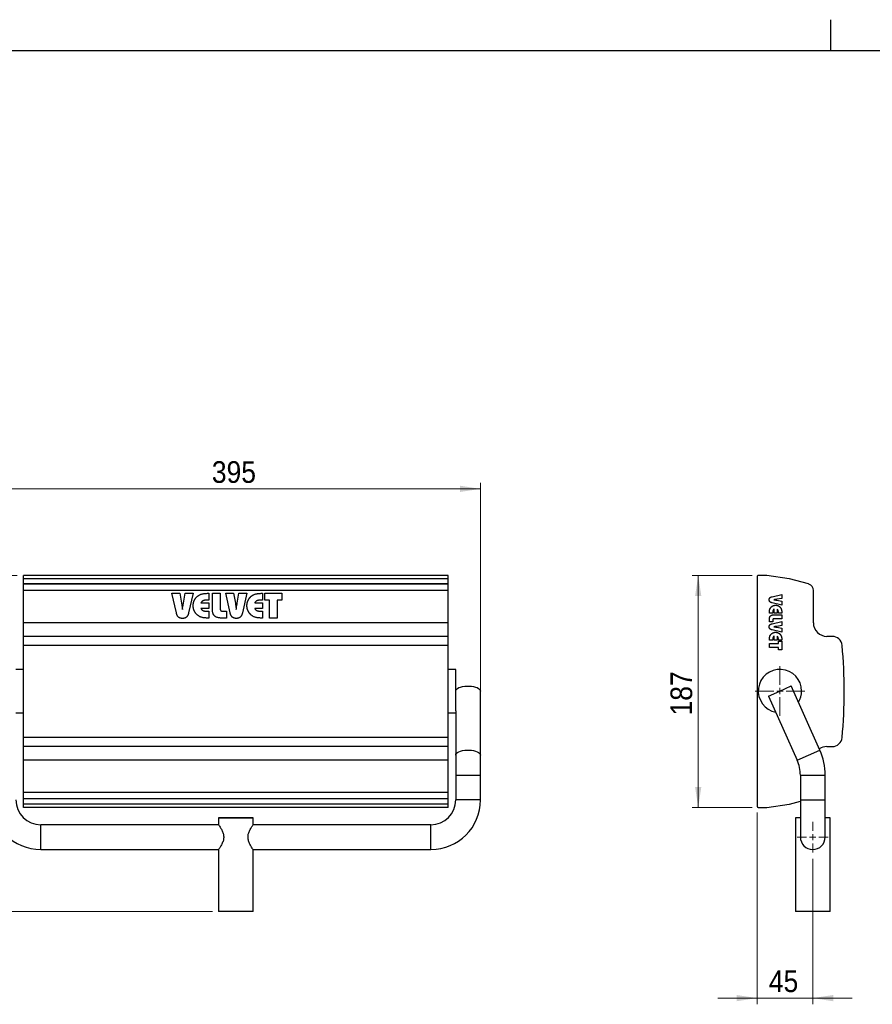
# Model space of a CAD drawing. Header units: millimetres. Extents: x 5 to 415, y 5 to 292.
# Tile 3 of 4: x 79 to 217, y 133 to 292. Entities that reach past the tile are written whole.
import ezdxf

# ---------------------------------------------------------------- set-up
doc = ezdxf.new("R2010")
doc.units = ezdxf.units.MM
doc.linetypes.add('SLD-Continua', pattern=[0])
doc.styles.add('SLDTEXTSTYLE0', font='GOTHIC.TTF', dxfattribs={"width": 0.913})
doc.dimstyles.new('SLDDIMSTYLE0', dxfattribs={"dimtxt": 3.5, "dimasz": 3.302, "dimexe": 0, "dimexo": 0.0625, "dimgap": 0.875, "dimtad": 1, "dimlfac": 5, "dimrnd": 1e-09, "dimzin": 12, "dimdsep": 46, "dimtxsty": 'SLDTEXTSTYLE0', "dimsah": 1, "dimcen": 0.09, "dimadec": 0, "dimazin": 3, "dimtfac": 1, "dimtmove": 0, "dimatfit": 0, "dimfxl": 1, "dimfrac": 2, "dimtolj": 1, "dimtzin": 12, "dimarcsym": 0})
doc.dimstyles.new('SLDDIMSTYLE1', dxfattribs={"dimtxt": 3.5, "dimasz": 3.302, "dimexe": 0, "dimexo": 0.0625, "dimgap": 0.875, "dimtad": 1, "dimdec": 0, "dimlfac": 5, "dimrnd": 1e-09, "dimzin": 12, "dimdsep": 46, "dimtxsty": 'SLDTEXTSTYLE0', "dimsah": 1, "dimcen": 0.09, "dimadec": 0, "dimazin": 3, "dimtfac": 1, "dimtdec": 0, "dimtofl": 0, "dimtmove": 0, "dimatfit": 3, "dimfxl": 1, "dimfrac": 2, "dimtolj": 1, "dimtzin": 12, "dimarcsym": 0})
doc.dimstyles.new('SLDDIMSTYLE2', dxfattribs={"dimtxt": 3.5, "dimasz": 3.302, "dimexe": 0, "dimexo": 0.0625, "dimgap": 0.875, "dimtad": 1, "dimlfac": 5, "dimrnd": 1e-09, "dimzin": 12, "dimdsep": 46, "dimtxsty": 'SLDTEXTSTYLE0', "dimsah": 1, "dimcen": 0.09, "dimadec": 0, "dimazin": 3, "dimtfac": 1, "dimtofl": 0, "dimtmove": 0, "dimatfit": 3, "dimfxl": 1, "dimfrac": 2, "dimtolj": 1, "dimtzin": 12, "dimarcsym": 0})

# ---------------------------------------------------------------- blocks, each defined once
blk = doc.blocks.new('_D')
at = {"color": 7, "linetype": 'SLD-Continua', "lineweight": 0}
for p, q in [((198.12, 163.97), (198.12, 132.97)), ((207.12, 156.47), (207.12, 132.97)), ((198.12, 133.97), (191.77, 133.97)), ((198.12, 133.97), (207.12, 133.97)), ((207.12, 133.97), (213.47, 133.97))]:
    blk.add_line(p, q, dxfattribs=at)
at = {"color": 7, "linetype": 'SLD-Continua', "lineweight": 18}
for points in [[(198.12, 133.97), (194.82, 134.47), (194.82, 133.46)], [(207.12, 133.97), (210.42, 133.46), (210.42, 134.47)]]:
    blk.add_solid(points, dxfattribs=at)
at = {"color": 7, "linetype": 'SLD-Continua', "lineweight": 18, "insert": (200.03, 138.44), "char_height": 3.5, "attachment_point": 1, "style": 'SLDTEXTSTYLE0'}
blk.add_mtext('45', dxfattribs=at)
blk = doc.blocks.new('_D_1')
at = {"color": 7, "linetype": 'SLD-Continua', "lineweight": 0}
for p, q in [((197.32, 202.22), (187.63, 202.22)), ((188.63, 202.22), (188.63, 164.77)), ((197.32, 164.77), (187.63, 164.77))]:
    blk.add_line(p, q, dxfattribs=at)
at = {"color": 7, "linetype": 'SLD-Continua', "lineweight": 18}
for points in [[(188.63, 202.22), (188.12, 198.92), (189.13, 198.92)], [(188.63, 164.77), (189.13, 168.07), (188.12, 168.07)]]:
    blk.add_solid(points, dxfattribs=at)
at = {"color": 7, "linetype": 'SLD-Continua', "lineweight": 18, "insert": (184.15, 179.62), "char_height": 3.5, "attachment_point": 1, "rotation": 90, "style": 'SLDTEXTSTYLE0'}
blk.add_mtext('187', dxfattribs=at)
blk = doc.blocks.new('SW_CENTERMARKSYMBOL_0')
at = {"color": 0, "linetype": 'SLD-Continua', "lineweight": 18}
for p, q in [((0, 1), (0, 2.5)), ((-1, 0), (-2.5, 0)), ((0, 0), (-0.5, 0)), ((0, 0), (0, 0.5)), ((0, 0), (0, -0.5)), ((0, 0), (0.5, 0)), ((1, 0), (2.5, 0)), ((0, -1), (0, -2.5))]:
    blk.add_line(p, q, dxfattribs=at)
blk = doc.blocks.new('SW_CENTERMARKSYMBOL_1')
at = {"color": 0, "linetype": 'SLD-Continua', "lineweight": 18}
for p, q in [((0, 1), (0, 4)), ((-1, 0), (-4, 0)), ((0, 0), (-0.5, 0)), ((0, 0), (0, 0.5)), ((0, 0), (0, -0.5)), ((0, 0), (0.5, 0)), ((1, 0), (4, 0)), ((0, -1), (0, -4))]:
    blk.add_line(p, q, dxfattribs=at)
blk = doc.blocks.new('_D_8')
at = {"color": 7, "linetype": 'SLD-Continua', "lineweight": 0}
for p, q in [((74.48, 170.97), (74.48, 217.22)), ((153.48, 170.97), (153.48, 217.22)), ((153.48, 216.22), (74.48, 216.22))]:
    blk.add_line(p, q, dxfattribs=at)
at = {"color": 7, "linetype": 'SLD-Continua', "lineweight": 18}
for points in [[(74.48, 216.22), (77.78, 215.72), (77.78, 216.73)], [(153.48, 216.22), (150.17, 216.73), (150.17, 215.72)]]:
    blk.add_solid(points, dxfattribs=at)
at = {"color": 7, "linetype": 'SLD-Continua', "lineweight": 18, "insert": (110.1, 220.69), "char_height": 3.5, "attachment_point": 1, "style": 'SLDTEXTSTYLE0'}
blk.add_mtext('395', dxfattribs=at)
blk = doc.blocks.new('_D_9')
at = {"color": 7, "linetype": 'SLD-Continua', "lineweight": 0}
for p, q in [((78.68, 202.22), (59.48, 202.22)), ((60.48, 202.22), (60.48, 147.97)), ((110.18, 147.97), (59.48, 147.97))]:
    blk.add_line(p, q, dxfattribs=at)
at = {"color": 7, "linetype": 'SLD-Continua', "lineweight": 18}
for points in [[(60.48, 202.22), (59.97, 198.92), (60.98, 198.92)], [(60.48, 147.97), (60.98, 151.27), (59.97, 151.27)]]:
    blk.add_solid(points, dxfattribs=at)
at = {"color": 7, "linetype": 'SLD-Continua', "lineweight": 18, "insert": (56.01, 171.22), "char_height": 3.5, "attachment_point": 1, "rotation": 90, "style": 'SLDTEXTSTYLE0'}
blk.add_mtext('271', dxfattribs=at)

msp = doc.modelspace()

# ---------------------------------------------------------------- linework, layer by layer
at = {"color": 7, "linetype": 'SLD-Continua', "lineweight": 25}
for p, q in [((210, 292.001), (210, 286.999)), ((10, 287), (410, 287)), ((148.2765, 202.224), (79.6765, 202.224)), ((79.6765, 201.7123), (79.6765, 202.224)), ((148.2765, 201.7123), (148.2765, 202.224)), ((198.1207, 202.024), (198.1207, 164.9664)), ((199.7176, 202.224), (198.3207, 202.224)), ((203.3133, 201.7123), (199.7176, 202.224)), ((148.2765, 201.7123), (79.6765, 201.7123)), ((79.6765, 201.6976), (79.6765, 201.7123)), ((148.2765, 201.6976), (79.6765, 201.6976)), ((79.6765, 200.8618), (79.6765, 201.6976)), ((148.2765, 200.8618), (79.6765, 200.8618)), ((79.6765, 200.8297), (79.6765, 200.8618)), ((148.2765, 200.8297), (79.6765, 200.8297)), ((79.6765, 199.8011), (79.6765, 200.8297)), ((148.2765, 201.6976), (148.2765, 201.7123)), ((148.2765, 200.8618), (148.2765, 201.6976)), ((148.2765, 200.8297), (148.2765, 200.8618)), ((148.2765, 199.8011), (148.2765, 200.8297)), ((206.409, 200.8618), (203.3668, 201.6976)), ((206.5074, 200.8297), (206.409, 200.8618)), ((148.2765, 199.8011), (79.6765, 199.8011)), ((79.6765, 194.5903), (79.6765, 199.8011)), ((103.6573, 199.3517), (104.9344, 199.3517)), ((104.3678, 196.211), (103.6573, 199.3517)), ((104.9344, 199.3517), (105.214, 197.748)), ((105.5125, 197.7513), (105.7864, 199.3517)), ((105.7864, 199.3517), (107.0783, 199.3517)), ((107.0783, 199.3517), (106.353, 196.211)), ((109.5002, 199.3517), (109.6046, 199.3517)), ((109.6046, 199.3517), (109.6046, 198.2464)), ((110.1836, 199.3517), (111.4468, 199.3517)), ((110.1836, 196.762), (110.1836, 199.3517)), ((111.4468, 199.3517), (111.4468, 196.8492)), ((112.3415, 199.3517), (113.6186, 199.3517)), ((113.052, 196.211), (112.3415, 199.3517)), ((113.6186, 199.3517), (113.8982, 197.748)), ((114.1968, 197.7513), (114.4706, 199.3517)), ((114.4706, 199.3517), (115.7625, 199.3517)), ((115.7625, 199.3517), (115.0372, 196.211)), ((118.1844, 199.3517), (118.2889, 199.3517)), ((118.2889, 199.3517), (118.2889, 198.2464)), ((118.6573, 199.3517), (121.3941, 199.3517)), ((118.6573, 198.2464), (118.6573, 199.3517)), ((121.3941, 199.3517), (121.3941, 198.2464)), ((148.2765, 194.5903), (148.2765, 199.8011)), ((200.5504, 198.8058), (202.1207, 199.161)), ((202.1207, 199.161), (202.1207, 198.5225)), ((207.2176, 194.5903), (207.2176, 199.8011)), ((108.3472, 197.8253), (109.6046, 197.8253)), ((109.6046, 198.2464), (109.3629, 198.2464)), ((109.6046, 197.8253), (109.6046, 196.878)), ((117.0315, 197.8253), (118.2889, 197.8253)), ((118.2889, 198.2464), (118.0471, 198.2464)), ((118.2889, 197.8253), (118.2889, 196.878)), ((119.3941, 198.2464), (118.6573, 198.2464)), ((119.3941, 195.3517), (119.3941, 198.2464)), ((120.6573, 198.2464), (120.6573, 195.3517)), ((121.3941, 198.2464), (120.6573, 198.2464)), ((202.1207, 197.4505), (200.5504, 197.8132)), ((200.8649, 198.3173), (200.8189, 198.3115)), ((202.1207, 198.5225), (201.3189, 198.3827)), ((201.3205, 198.2334), (202.1207, 198.0965)), ((202.1207, 198.0965), (202.1207, 197.4505)), ((105.3448, 196.8402), (105.3563, 196.748)), ((109.6046, 196.878), (108.3415, 196.878)), ((109.3629, 196.4569), (109.6046, 196.4569)), ((109.6046, 196.4569), (109.6046, 195.3517)), ((111.8448, 196.4569), (112.4468, 196.4569)), ((112.4468, 196.4569), (112.4468, 195.3517)), ((114.029, 196.8402), (114.0405, 196.748)), ((118.2889, 196.878), (117.0257, 196.878)), ((118.0471, 196.4569), (118.2889, 196.4569)), ((118.2889, 196.4569), (118.2889, 195.3517)), ((200.1207, 196.161), (200.1207, 196.2133)), ((200.6733, 196.161), (200.1207, 196.161)), ((200.6733, 196.2819), (200.6733, 196.161)), ((200.8259, 195.8716), (202.1207, 195.8716)), ((200.8838, 196.161), (200.8838, 196.7926)), ((201.3575, 196.161), (200.8838, 196.161)), ((201.3575, 196.7897), (201.3575, 196.161)), ((201.568, 196.161), (201.568, 196.2819)), ((202.1207, 196.161), (201.568, 196.161)), ((202.1207, 196.2133), (202.1207, 196.161)), ((202.1207, 195.8716), (202.1207, 195.24)), ((148.2765, 194.5903), (79.6765, 194.5903)), ((79.6765, 192.3903), (79.6765, 194.5903)), ((109.6046, 195.3517), (109.5002, 195.3517)), ((112.4468, 195.3517), (111.6639, 195.3517)), ((118.2889, 195.3517), (118.1844, 195.3517)), ((120.6573, 195.3517), (119.3941, 195.3517)), ((148.2765, 192.3903), (148.2765, 194.5903)), ((200.1207, 194.74), (200.1207, 195.1314)), ((200.6733, 194.74), (200.1207, 194.74)), ((200.5504, 194.4374), (202.1207, 194.7926)), ((200.6733, 195.041), (200.6733, 194.74)), ((202.1207, 195.24), (200.8694, 195.24)), ((202.1207, 194.154), (201.3189, 194.0142)), ((202.1207, 194.7926), (202.1207, 194.154)), ((202.1207, 193.0821), (200.5504, 193.4448)), ((200.8649, 193.9489), (200.8189, 193.9431)), ((201.3205, 193.865), (202.1207, 193.7281)), ((202.1207, 193.7281), (202.1207, 193.0821)), ((148.2765, 192.3903), (79.6765, 192.3903)), ((79.6765, 190.9392), (79.6765, 192.3903)), ((148.2765, 192.3903), (79.6765, 192.3903)), ((148.2765, 190.9392), (79.6765, 190.9392)), ((79.6765, 176.0513), (79.6765, 190.9392)), ((148.2765, 190.9392), (148.2765, 192.3903)), ((148.2765, 176.0513), (148.2765, 190.9392)), ((200.1207, 191.7926), (200.1207, 191.8448)), ((200.6733, 191.7926), (200.1207, 191.7926)), ((200.1207, 191.24), (201.568, 191.24)), ((200.1207, 190.6084), (200.1207, 191.24)), ((200.6733, 191.9135), (200.6733, 191.7926)), ((200.8838, 191.7926), (200.8838, 192.4242)), ((201.3575, 191.7926), (200.8838, 191.7926)), ((201.3575, 192.4213), (201.3575, 191.7926)), ((201.568, 191.7926), (201.568, 191.9135)), ((202.1207, 191.7926), (201.568, 191.7926)), ((201.568, 191.6084), (202.1207, 191.6084)), ((201.568, 191.24), (201.568, 191.6084)), ((202.1207, 191.8448), (202.1207, 191.7926)), ((202.1207, 191.6084), (202.1207, 190.24)), ((210.2624, 192.3903), (209.4176, 192.3903)), ((201.568, 190.6084), (200.1207, 190.6084)), ((201.568, 190.24), (201.568, 190.6084)), ((202.1207, 190.24), (201.568, 190.24)), ((79.6765, 187.0664), (78.4765, 187.0664)), ((149.4765, 187.0664), (148.2765, 187.0664)), ((149.4765, 183.5664), (149.4765, 187.0664)), ((149.4765, 180.3692), (149.4765, 183.5664)), ((153.4765, 173.2215), (153.4765, 183.5664)), ((199.9937, 182.7527), (201.8207, 183.5664)), ((201.8207, 183.5664), (203.6476, 184.3802)), ((208.2555, 174.0353), (203.6476, 184.3802)), ((199.9937, 182.7527), (204.6016, 172.4077)), ((78.4765, 180.0664), (79.6765, 180.0664)), ((148.2765, 180.0664), (149.4765, 180.0664)), ((149.4765, 180.3692), (149.4765, 173.2215)), ((148.2765, 176.0513), (79.6765, 176.0513)), ((79.6765, 174.6001), (79.6765, 176.0513)), ((148.2765, 174.6001), (148.2765, 176.0513)), ((148.2765, 174.6001), (79.6765, 174.6001)), ((148.2765, 174.6001), (79.6765, 174.6001)), ((79.6765, 172.4001), (79.6765, 174.6001)), ((148.2765, 172.4001), (148.2765, 174.6001)), ((206.4285, 173.2215), (208.2555, 174.0353)), ((209.4176, 174.6001), (210.2624, 174.6001)), ((148.2765, 172.4001), (79.6765, 172.4001)), ((79.6765, 167.1893), (79.6765, 172.4001)), ((148.2765, 167.1893), (148.2765, 172.4001)), ((149.4765, 173.2215), (149.4765, 169.9664)), ((153.4765, 169.9664), (153.4765, 173.2215)), ((204.6016, 172.4077), (206.4285, 173.2215)), ((149.4765, 169.9664), (149.4765, 165.9664)), ((149.4765, 169.9664), (153.4765, 169.9664)), ((153.4765, 165.9664), (153.4765, 169.9664)), ((205.1207, 169.9664), (205.1207, 165.9664)), ((205.1207, 169.9664), (209.1207, 169.9664)), ((209.1207, 165.9664), (209.1207, 169.9664)), ((148.2765, 167.1893), (79.6765, 167.1893)), ((79.6765, 166.1607), (79.6765, 167.1893)), ((148.2765, 166.1607), (148.2765, 167.1893)), ((148.2765, 166.1607), (79.6765, 166.1607)), ((79.6765, 166.1286), (79.6765, 166.1607)), ((148.2765, 166.1286), (79.6765, 166.1286)), ((79.6765, 165.2928), (79.6765, 166.1286)), ((148.2765, 166.1286), (148.2765, 166.1607)), ((148.2765, 165.2928), (148.2765, 166.1286)), ((151.4765, 165.9664), (149.4765, 165.9664)), ((153.4765, 165.9664), (151.4765, 165.9664)), ((203.3668, 165.2928), (205.1207, 165.7747)), ((205.1207, 165.9664), (205.1207, 159.9664)), ((205.1207, 165.9664), (209.1207, 165.9664)), ((209.1207, 159.9664), (209.1207, 165.9664)), ((148.2765, 165.2928), (79.6765, 165.2928)), ((79.6765, 165.2781), (79.6765, 165.2928)), ((148.2765, 165.2781), (79.6765, 165.2781)), ((79.6765, 164.7664), (79.6765, 165.2781)), ((148.2765, 164.7664), (79.6765, 164.7664)), ((148.2765, 165.2781), (148.2765, 165.2928)), ((148.2765, 164.7664), (148.2765, 165.2781)), ((198.3207, 164.7664), (199.7176, 164.7664)), ((199.7176, 164.7664), (203.3133, 165.2781)), ((111.1765, 163.0664), (111.1765, 161.954)), ((116.7765, 161.951), (116.7765, 163.0664)), ((204.3207, 163.0664), (204.3207, 147.9664)), ((205.1207, 163.0664), (204.3207, 163.0664)), ((209.9207, 163.0664), (209.1207, 163.0664)), ((209.9207, 147.9664), (209.9207, 163.0664)), ((111.1854, 161.9664), (82.4765, 161.9664)), ((82.4765, 159.9664), (82.4765, 161.9664)), ((145.4765, 161.9664), (116.7765, 161.9664)), ((145.4765, 159.9664), (145.4765, 161.9664)), ((82.4765, 157.9664), (82.4765, 159.9664)), ((145.4765, 157.9664), (145.4765, 159.9664)), ((82.4765, 157.9664), (111.1765, 157.9664)), ((111.1765, 157.9819), (111.1765, 147.9664)), ((116.7677, 157.9664), (145.4765, 157.9664)), ((116.7765, 147.9664), (116.7765, 157.9789)), ((209.9207, 147.9664), (204.3207, 147.9664))]:
    msp.add_line(p, q, dxfattribs=at)
at = {"color": 7, "linetype": 'SLD-Continua', "lineweight": 25, "flags": 128}
for points in [[(149.4765, 183.5664), (149.5106, 183.716), (149.6116, 183.8604), (149.7761, 183.9948), (149.9985, 184.1147), (150.2713, 184.2158), (150.5851, 184.2949), (150.9292, 184.3491), (151.292, 184.3767), (151.6611, 184.3767), (152.0239, 184.3491), (152.368, 184.2949), (152.6818, 184.2158), (152.9546, 184.1147), (153.177, 183.9948), (153.3415, 183.8604), (153.4425, 183.716), (153.4765, 183.5664), (153.4765, 183.5664)], [(149.4765, 173.2215), (149.5106, 173.371), (149.6116, 173.5155), (149.7761, 173.6499), (149.9985, 173.7697), (150.2713, 173.8709), (150.5851, 173.9499), (150.9292, 174.0042), (151.292, 174.0318), (151.6611, 174.0318), (152.0239, 174.0042), (152.368, 173.9499), (152.6818, 173.8709), (152.9546, 173.7697), (153.177, 173.6499), (153.3415, 173.5155), (153.4425, 173.371), (153.4765, 173.2215), (153.4765, 173.2215)], [(113.9765, 163.0664), (113.5385, 163.0664), (113.1113, 163.0664), (112.7054, 163.0664), (112.3307, 163.0664), (111.9966, 163.0664), (111.7113, 163.0664), (111.4817, 163.0664), (111.3136, 163.0664), (111.211, 163.0664), (111.1765, 163.0664), (111.211, 163.0664), (111.3136, 163.0664), (111.4817, 163.0664), (111.7113, 163.0664), (111.9966, 163.0664), (112.3307, 163.0664), (112.7054, 163.0664), (113.1113, 163.0664), (113.5385, 163.0664), (113.9765, 163.0664), (114.4145, 163.0664), (114.8418, 163.0664), (115.2477, 163.0664), (115.6223, 163.0664), (115.9564, 163.0664), (116.2418, 163.0664), (116.4714, 163.0664), (116.6395, 163.0664), (116.7421, 163.0664), (116.7765, 163.0664), (116.7421, 163.0664), (116.6395, 163.0664), (116.4714, 163.0664), (116.2418, 163.0664), (115.9564, 163.0664), (115.6223, 163.0664), (115.2477, 163.0664), (114.8418, 163.0664), (114.4145, 163.0664), (113.9765, 163.0664)], [(113.9765, 147.9664), (113.5385, 147.9664), (113.1113, 147.9664), (112.7054, 147.9664), (112.3307, 147.9664), (111.9966, 147.9664), (111.7113, 147.9664), (111.4817, 147.9664), (111.3136, 147.9664), (111.211, 147.9664), (111.1765, 147.9664)], [(116.7765, 147.9664), (116.7421, 147.9664), (116.6395, 147.9664), (116.4714, 147.9664), (116.2418, 147.9664), (115.9564, 147.9664), (115.6223, 147.9664), (115.2477, 147.9664), (114.8418, 147.9664), (114.4145, 147.9664), (113.9765, 147.9664)]]:
    msp.add_lwpolyline(points, dxfattribs=at)
at = {"color": 7, "linetype": 'SLD-Continua', "lineweight": 25}
for centre, radius, start, end in [((198.3207, 202.024), 0.2, 90, 180.000003), ((203.2876, 201.514), 0.2, 66.662409, 82.612922), ((206.1176, 199.8011), 1.1, 359.999997, 69.241239), ((209.4176, 194.5903), 2.2, 179.999997, 269.999997), ((210.2624, 190.7903), 1.6, 5.339056, 89.999997), ((132.2025, 183.4952), 80, 354.660938, 5.339056), ((201.8207, 183.5664), 3.5, 0, 259.159247), ((201.8207, 183.5664), 3.5, 328.859056, 0), ((210.2624, 176.2001), 1.6, 269.999997, 354.660938), ((209.4176, 172.4001), 2.2, 89.999997, 124.385334), ((199.1207, 169.9664), 10, 0, 24.009151), ((199.1207, 169.9664), 6, 0, 24.009151), ((82.4765, 165.9664), 8, 180, 270), ((82.4765, 165.9664), 4, 180, 270), ((145.4765, 165.9664), 4, 270, 0), ((145.4765, 165.9664), 8, 270, 0), ((198.3207, 164.9664), 0.2, 180, 270), ((203.2876, 165.4765), 0.2, 277.387049, 293.337586), ((207.1207, 159.9664), 2, 180, 0)]:
    msp.add_arc(centre, radius, start, end, dxfattribs=at)
for points, knots in [([(107.0783, 197.3541), (107.0788, 197.3964), (107.0797, 197.4802), (107.0922, 197.6045), (107.1098, 197.7265), (107.1354, 197.846), (107.1686, 197.9629), (107.2076, 198.0778), (107.2559, 198.1894), (107.31, 198.2988), (107.3706, 198.4048), (107.4381, 198.5062), (107.5126, 198.6025), (107.5922, 198.6947), (107.678, 198.782), (107.7695, 198.8646), (107.8677, 198.9422), (107.9371, 198.9897), (107.9722, 199.0137)], [0, 0, 0, 0, 0.06441749, 0.1278296, 0.19039644, 0.25239902, 0.31408777, 0.37557921, 0.43740386, 0.49948957, 0.56167659, 0.62349134, 0.68521551, 0.74717153, 0.8092671, 0.87174025, 0.93515236, 1, 1, 1, 1]), ([(107.9722, 199.0137), (108.0172, 199.041), (108.1097, 199.0972), (108.2634, 199.1644), (108.4316, 199.2217), (108.615, 199.2691), (108.8138, 199.3072), (109.0288, 199.3323), (109.2592, 199.3496), (109.4182, 199.351), (109.5002, 199.3517)], [0, 0, 0, 0, 0.09947454, 0.20465818, 0.31653871, 0.43556538, 0.56283969, 0.69924577, 0.84486423, 1, 1, 1, 1]), ([(115.7625, 197.3541), (115.763, 197.3964), (115.7639, 197.4802), (115.7764, 197.6045), (115.794, 197.7265), (115.8196, 197.846), (115.8528, 197.9629), (115.8919, 198.0778), (115.9401, 198.1894), (115.9942, 198.2988), (116.0548, 198.4048), (116.1224, 198.5062), (116.1968, 198.6025), (116.2764, 198.6947), (116.3622, 198.782), (116.4538, 198.8646), (116.5519, 198.9422), (116.6214, 198.9897), (116.6565, 199.0137)], [0, 0, 0, 0, 0.06441749, 0.1278296, 0.19039644, 0.25239902, 0.31408777, 0.37557921, 0.43740386, 0.49948957, 0.56167659, 0.62349134, 0.68521551, 0.74717153, 0.8092671, 0.87174025, 0.93515236, 1, 1, 1, 1]), ([(116.6565, 199.0137), (116.7014, 199.041), (116.7939, 199.0972), (116.9476, 199.1644), (117.1158, 199.2217), (117.2992, 199.2691), (117.498, 199.3072), (117.713, 199.3323), (117.9435, 199.3496), (118.1024, 199.351), (118.1844, 199.3517)], [0, 0, 0, 0, 0.09947454, 0.20465818, 0.31653871, 0.43556538, 0.56283969, 0.69924577, 0.84486423, 1, 1, 1, 1]), ([(200.0944, 198.3115), (200.0947, 198.3281), (200.0952, 198.3606), (200.1003, 198.4079), (200.1082, 198.4525), (200.1204, 198.4941), (200.1352, 198.5331), (200.1531, 198.5696), (200.1752, 198.6028), (200.2001, 198.6339), (200.2292, 198.6623), (200.2623, 198.6889), (200.3001, 198.7129), (200.3417, 198.7358), (200.3879, 198.756), (200.4381, 198.775), (200.4926, 198.7919), (200.5307, 198.8011), (200.5504, 198.8058)], [0, 0, 0, 0, 0.06704895, 0.131084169, 0.191913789, 0.250109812, 0.305856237, 0.360345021, 0.41395421, 0.466715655, 0.521150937, 0.577889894, 0.637953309, 0.701645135, 0.76957349, 0.841782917, 0.918332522, 1, 1, 1, 1]), ([(105.214, 197.748), (105.2162, 197.7352), (105.2218, 197.7023), (105.2318, 197.6423), (105.244, 197.5609), (105.2585, 197.458), (105.2769, 197.3339), (105.2973, 197.1883), (105.3204, 197.0214), (105.3363, 196.9029), (105.3448, 196.8402)], [0, 0, 0, 0, 0.042741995, 0.10906555, 0.198833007, 0.312052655, 0.44885489, 0.60911214, 0.792826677, 1, 1, 1, 1]), ([(105.3563, 196.748), (105.3775, 196.8879), (105.421, 197.1751), (105.4668, 197.4619), (105.4903, 197.6091)], [0, 0, 0, 0, 0.48690311, 1, 1, 1, 1]), ([(105.4903, 197.6091), (105.4927, 197.6263), (105.497, 197.6574), (105.5037, 197.6982), (105.5087, 197.7283), (105.5114, 197.7448), (105.5125, 197.7513)], [0, 0, 0, 0, 0.36344061, 0.65261841, 0.86104736, 1, 1, 1, 1]), ([(107.9722, 195.6897), (107.9374, 195.7136), (107.8685, 195.7611), (107.7711, 195.839), (107.6796, 195.9213), (107.594, 196.0087), (107.5139, 196.1007), (107.4409, 196.1981), (107.3731, 196.2995), (107.3115, 196.4055), (107.2568, 196.5152), (107.2085, 196.6276), (107.1685, 196.7425), (107.1353, 196.86), (107.1098, 196.9801), (107.0922, 197.1026), (107.0797, 197.2275), (107.0788, 197.3116), (107.0783, 197.3541)], [0, 0, 0, 0, 0.06437995, 0.12734153, 0.18969294, 0.25166751, 0.31350281, 0.37518581, 0.43688011, 0.49915466, 0.56167903, 0.62338321, 0.68528607, 0.74685461, 0.80914454, 0.8720023, 0.93529084, 1, 1, 1, 1]), ([(107.9722, 195.6897), (107.9374, 195.7136), (107.8685, 195.7611), (107.7711, 195.839), (107.6796, 195.9213), (107.594, 196.0087), (107.5139, 196.1007), (107.4409, 196.1981), (107.3731, 196.2995), (107.3115, 196.4055), (107.2568, 196.5152), (107.2085, 196.6276), (107.1685, 196.7425), (107.1353, 196.86), (107.1098, 196.9801), (107.0922, 197.1026), (107.0797, 197.2275), (107.0788, 197.3116), (107.0783, 197.3541)], [0, 0, 0, 0, 0.06437995, 0.12734153, 0.18969294, 0.25166751, 0.31350281, 0.37518581, 0.43688011, 0.49915466, 0.56167903, 0.62338321, 0.68528607, 0.74685461, 0.80914454, 0.8720023, 0.93529084, 1, 1, 1, 1]), ([(109.3629, 198.2464), (109.3275, 198.246), (109.2589, 198.2453), (109.1594, 198.2414), (109.0663, 198.2342), (108.9802, 198.2234), (108.9008, 198.2105), (108.8283, 198.1942), (108.7626, 198.1746), (108.6846, 198.1453), (108.5959, 198.0976), (108.5007, 198.0237), (108.4159, 197.9326), (108.3706, 197.8618), (108.3472, 197.8253)], [0, 0, 0, 0, 0.09137385, 0.17714393, 0.25742841, 0.33236133, 0.40129015, 0.46520457, 0.52435845, 0.57815667, 0.68018493, 0.7831747, 0.88841916, 1, 1, 1, 1]), ([(109.3629, 198.2464), (109.3275, 198.246), (109.2589, 198.2453), (109.1594, 198.2414), (109.0663, 198.2342), (108.9802, 198.2234), (108.9008, 198.2105), (108.8283, 198.1942), (108.7626, 198.1746), (108.6846, 198.1453), (108.5959, 198.0976), (108.5007, 198.0237), (108.4159, 197.9326), (108.3706, 197.8618), (108.3472, 197.8253)], [0, 0, 0, 0, 0.09137385, 0.17714393, 0.25742841, 0.33236133, 0.40129015, 0.46520457, 0.52435845, 0.57815667, 0.68018493, 0.7831747, 0.88841916, 1, 1, 1, 1]), ([(113.8982, 197.748), (113.9004, 197.7352), (113.9061, 197.7023), (113.916, 197.6423), (113.9282, 197.5609), (113.9427, 197.458), (113.9611, 197.3339), (113.9815, 197.1883), (114.0046, 197.0214), (114.0205, 196.9029), (114.029, 196.8402)], [0, 0, 0, 0, 0.042742, 0.10906555, 0.19883301, 0.31205265, 0.44885489, 0.60911214, 0.79282668, 1, 1, 1, 1]), ([(114.0405, 196.748), (114.0617, 196.8879), (114.1053, 197.1751), (114.1511, 197.4619), (114.1746, 197.6091)], [0, 0, 0, 0, 0.48690311, 1, 1, 1, 1]), ([(114.1746, 197.6091), (114.1769, 197.6263), (114.1812, 197.6574), (114.1879, 197.6982), (114.1929, 197.7283), (114.1957, 197.7448), (114.1968, 197.7513)], [0, 0, 0, 0, 0.36344061, 0.65261841, 0.86104736, 1, 1, 1, 1]), ([(116.6565, 195.6897), (116.6216, 195.7136), (116.5527, 195.7611), (116.4553, 195.839), (116.3638, 195.9213), (116.2782, 196.0087), (116.1981, 196.1007), (116.1251, 196.1981), (116.0573, 196.2995), (115.9957, 196.4055), (115.941, 196.5152), (115.8927, 196.6276), (115.8528, 196.7425), (115.8195, 196.86), (115.794, 196.9801), (115.7764, 197.1026), (115.7639, 197.2275), (115.763, 197.3116), (115.7625, 197.3541)], [0, 0, 0, 0, 0.06437995, 0.12734153, 0.18969294, 0.25166751, 0.31350281, 0.37518581, 0.43688011, 0.49915466, 0.56167903, 0.62338321, 0.68528607, 0.74685461, 0.80914454, 0.8720023, 0.93529084, 1, 1, 1, 1]), ([(116.6565, 195.6897), (116.6216, 195.7136), (116.5527, 195.7611), (116.4553, 195.839), (116.3638, 195.9213), (116.2782, 196.0087), (116.1981, 196.1007), (116.1251, 196.1981), (116.0573, 196.2995), (115.9957, 196.4055), (115.941, 196.5152), (115.8927, 196.6276), (115.8528, 196.7425), (115.8195, 196.86), (115.794, 196.9801), (115.7764, 197.1026), (115.7639, 197.2275), (115.763, 197.3116), (115.7625, 197.3541)], [0, 0, 0, 0, 0.06437995, 0.12734153, 0.18969294, 0.25166751, 0.31350281, 0.37518581, 0.43688011, 0.49915466, 0.56167903, 0.62338321, 0.68528607, 0.74685461, 0.80914454, 0.8720023, 0.93529084, 1, 1, 1, 1]), ([(118.0471, 198.2464), (118.0117, 198.246), (117.9432, 198.2453), (117.8436, 198.2414), (117.7506, 198.2342), (117.6644, 198.2234), (117.585, 198.2105), (117.5125, 198.1942), (117.4468, 198.1746), (117.3689, 198.1453), (117.2801, 198.0976), (117.1849, 198.0237), (117.1001, 197.9326), (117.0548, 197.8618), (117.0315, 197.8253)], [0, 0, 0, 0, 0.09137385, 0.17714393, 0.25742841, 0.33236133, 0.40129015, 0.46520457, 0.52435845, 0.57815667, 0.68018493, 0.7831747, 0.88841916, 1, 1, 1, 1]), ([(118.0471, 198.2464), (118.0117, 198.246), (117.9432, 198.2453), (117.8436, 198.2414), (117.7506, 198.2342), (117.6644, 198.2234), (117.585, 198.2105), (117.5125, 198.1942), (117.4468, 198.1746), (117.3689, 198.1453), (117.2801, 198.0976), (117.1849, 198.0237), (117.1001, 197.9326), (117.0548, 197.8618), (117.0315, 197.8253)], [0, 0, 0, 0, 0.09137385, 0.17714393, 0.25742841, 0.33236133, 0.40129015, 0.46520457, 0.52435845, 0.57815667, 0.68018493, 0.7831747, 0.88841916, 1, 1, 1, 1]), ([(200.5504, 197.8132), (200.5307, 197.8179), (200.4926, 197.827), (200.4381, 197.844), (200.3879, 197.8629), (200.3418, 197.8833), (200.2998, 197.9055), (200.2624, 197.9301), (200.2294, 197.9566), (200.1998, 197.9846), (200.1753, 198.0161), (200.153, 198.0494), (200.1352, 198.0863), (200.1203, 198.1258), (200.1083, 198.1681), (200.1003, 198.2134), (200.0952, 198.2615), (200.0946, 198.2945), (200.0944, 198.3115)], [0, 0, 0, 0, 0.08122369, 0.15735731, 0.22917434, 0.29673357, 0.35981772, 0.41985617, 0.4762868, 0.53004104, 0.58294475, 0.63626262, 0.69094852, 0.74690674, 0.80584615, 0.86742874, 0.93166385, 1, 1, 1, 1]), ([(200.2897, 196.9772), (200.3017, 196.9947), (200.3254, 197.0291), (200.3643, 197.0778), (200.4055, 197.1236), (200.4492, 197.1664), (200.4952, 197.2064), (200.5439, 197.2429), (200.5946, 197.2768), (200.6476, 197.3076), (200.7024, 197.335), (200.7586, 197.3591), (200.8161, 197.3791), (200.8748, 197.3957), (200.9349, 197.4085), (200.9962, 197.4172), (201.0586, 197.4235), (201.1006, 197.424), (201.1219, 197.4242)], [0, 0, 0, 0, 0.064379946, 0.127341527, 0.189692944, 0.25166751, 0.313502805, 0.37518581, 0.436880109, 0.49915466, 0.561679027, 0.623383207, 0.685286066, 0.746854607, 0.809144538, 0.872002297, 0.93529084, 1, 1, 1, 1]), ([(200.8189, 198.3115), (200.8888, 198.3009), (201.0324, 198.2792), (201.1758, 198.2563), (201.2494, 198.2445)], [0, 0, 0, 0, 0.48690311, 1, 1, 1, 1]), ([(201.3189, 198.3827), (201.3124, 198.3816), (201.296, 198.3788), (201.266, 198.3738), (201.2253, 198.3677), (201.1738, 198.3604), (201.1118, 198.3512), (201.039, 198.341), (200.9555, 198.3295), (200.8963, 198.3215), (200.8649, 198.3173)], [0, 0, 0, 0, 0.042742, 0.10906555, 0.19883301, 0.31205265, 0.44885489, 0.60911214, 0.79282668, 1, 1, 1, 1]), ([(201.1219, 197.4242), (201.143, 197.424), (201.1849, 197.4235), (201.2471, 197.4173), (201.3081, 197.4085), (201.3679, 197.3957), (201.4263, 197.3791), (201.4837, 197.3595), (201.5396, 197.3354), (201.5943, 197.3084), (201.6472, 197.278), (201.698, 197.2443), (201.7459, 197.207), (201.7925, 197.1677), (201.8357, 197.1243), (201.8772, 197.0786), (201.9159, 197.0295), (201.9397, 196.9948), (201.9517, 196.9772)], [0, 0, 0, 0, 0.06441616, 0.12782696, 0.19039252, 0.25239381, 0.31408129, 0.37557146, 0.43739484, 0.49947927, 0.561665, 0.62347848, 0.68520138, 0.74688319, 0.80927103, 0.8717429, 0.9351537, 1, 1, 1, 1]), ([(201.2494, 198.2445), (201.258, 198.2433), (201.2735, 198.2412), (201.2939, 198.2378), (201.309, 198.2353), (201.3172, 198.234), (201.3205, 198.2334)], [0, 0, 0, 0, 0.36344061, 0.65261841, 0.86104736, 1, 1, 1, 1]), ([(105.3563, 195.299), (105.3231, 195.2996), (105.2582, 195.3008), (105.1636, 195.3109), (105.0743, 195.3268), (104.9909, 195.3512), (104.9125, 195.3804), (104.8394, 195.4166), (104.7729, 195.4607), (104.7107, 195.5103), (104.6547, 195.569), (104.6017, 195.6352), (104.5524, 195.7099), (104.5081, 195.794), (104.4672, 195.8861), (104.4294, 195.9866), (104.3955, 196.0955), (104.3772, 196.1717), (104.3678, 196.211)], [0, 0, 0, 0, 0.06703754, 0.13106185, 0.19188112, 0.25006723, 0.30632162, 0.36080112, 0.41440119, 0.46715365, 0.52119239, 0.57792168, 0.6382779, 0.70169593, 0.76961272, 0.84180985, 0.91834643, 1, 1, 1, 1]), ([(105.3563, 195.299), (105.3231, 195.2996), (105.2582, 195.3008), (105.1636, 195.3109), (105.0743, 195.3268), (104.9909, 195.3512), (104.9125, 195.3804), (104.8394, 195.4166), (104.7729, 195.4607), (104.7107, 195.5103), (104.6547, 195.569), (104.6017, 195.6352), (104.5524, 195.7099), (104.5081, 195.794), (104.4672, 195.8861), (104.4294, 195.9866), (104.3955, 196.0955), (104.3772, 196.1717), (104.3678, 196.211)], [0, 0, 0, 0, 0.06703754, 0.13106185, 0.19188112, 0.25006723, 0.30632162, 0.36080112, 0.41440119, 0.46715365, 0.52119239, 0.57792168, 0.6382779, 0.70169593, 0.76961272, 0.84180985, 0.91834643, 1, 1, 1, 1]), ([(106.353, 196.211), (106.3436, 196.1717), (106.3253, 196.0955), (106.2914, 195.9866), (106.2535, 195.8862), (106.213, 195.7937), (106.1673, 195.7104), (106.1192, 195.635), (106.0661, 195.5687), (106.0093, 195.5106), (105.947, 195.4604), (105.8799, 195.4169), (105.8067, 195.3804), (105.7278, 195.3509), (105.6432, 195.3268), (105.5525, 195.311), (105.4563, 195.3007), (105.3903, 195.2996), (105.3563, 195.299)], [0, 0, 0, 0, 0.08123303, 0.15737542, 0.22920072, 0.29676772, 0.36012072, 0.41986462, 0.47630174, 0.53044745, 0.58292822, 0.63671404, 0.69091296, 0.74687762, 0.8058238, 0.86741349, 0.93165598, 1, 1, 1, 1]), ([(106.353, 196.211), (106.3436, 196.1717), (106.3253, 196.0955), (106.2914, 195.9866), (106.2535, 195.8862), (106.213, 195.7937), (106.1673, 195.7104), (106.1192, 195.635), (106.0661, 195.5687), (106.0093, 195.5106), (105.947, 195.4604), (105.8799, 195.4169), (105.8067, 195.3804), (105.7278, 195.3509), (105.6432, 195.3268), (105.5525, 195.311), (105.4563, 195.3007), (105.3903, 195.2996), (105.3563, 195.299)], [0, 0, 0, 0, 0.08123303, 0.15737542, 0.22920072, 0.29676772, 0.36012072, 0.41986462, 0.47630174, 0.53044745, 0.58292822, 0.63671404, 0.69091296, 0.74687762, 0.8058238, 0.86741349, 0.93165598, 1, 1, 1, 1]), ([(109.5002, 195.3517), (109.4182, 195.3524), (109.2592, 195.3537), (109.0288, 195.3713), (108.8139, 195.3953), (108.6149, 195.4324), (108.4317, 195.4801), (108.2632, 195.5371), (108.1097, 195.6054), (108.0172, 195.6621), (107.9722, 195.6897)], [0, 0, 0, 0, 0.15508681, 0.30065931, 0.4369602, 0.56409813, 0.68308723, 0.79493245, 0.90029623, 1, 1, 1, 1]), ([(109.5002, 195.3517), (109.4182, 195.3524), (109.2592, 195.3537), (109.0288, 195.3713), (108.8139, 195.3953), (108.6149, 195.4324), (108.4317, 195.4801), (108.2632, 195.5371), (108.1097, 195.6054), (108.0172, 195.6621), (107.9722, 195.6897)], [0, 0, 0, 0, 0.15508681, 0.30065931, 0.4369602, 0.56409813, 0.68308723, 0.79493245, 0.90029623, 1, 1, 1, 1]), ([(108.3415, 196.878), (108.3642, 196.8415), (108.4086, 196.7703), (108.493, 196.6791), (108.5879, 196.6044), (108.6773, 196.5572), (108.7557, 196.5279), (108.8221, 196.5093), (108.8953, 196.4926), (108.9756, 196.4801), (109.0625, 196.4691), (109.1564, 196.4619), (109.2573, 196.458), (109.327, 196.4573), (109.3629, 196.4569)], [0, 0, 0, 0, 0.11013906, 0.21528571, 0.3171174, 0.41917037, 0.47331273, 0.5319223, 0.5961498, 0.66606502, 0.74055982, 0.82107677, 0.90775238, 1, 1, 1, 1]), ([(111.6639, 195.3517), (111.603, 195.3529), (111.4848, 195.3552), (111.3138, 195.3703), (111.1548, 195.3975), (111.0084, 195.435), (110.8737, 195.4825), (110.7515, 195.5415), (110.6418, 195.6122), (110.5437, 195.693), (110.4583, 195.7863), (110.3845, 195.8912), (110.3219, 196.0077), (110.271, 196.1361), (110.2315, 196.2761), (110.2044, 196.4278), (110.1866, 196.5911), (110.1846, 196.7039), (110.1836, 196.762)], [0, 0, 0, 0, 0.07754574, 0.15046746, 0.21848365, 0.28267072, 0.34274571, 0.4002073, 0.45502097, 0.50857371, 0.56169796, 0.61555597, 0.67147919, 0.72976326, 0.79110023, 0.85642798, 0.92594376, 1, 1, 1, 1]), ([(111.6639, 195.3517), (111.603, 195.3529), (111.4848, 195.3552), (111.3138, 195.3703), (111.1548, 195.3975), (111.0084, 195.435), (110.8737, 195.4825), (110.7515, 195.5415), (110.6418, 195.6122), (110.5437, 195.693), (110.4583, 195.7863), (110.3845, 195.8912), (110.3219, 196.0077), (110.271, 196.1361), (110.2315, 196.2761), (110.2044, 196.4278), (110.1866, 196.5911), (110.1846, 196.7039), (110.1836, 196.762)], [0, 0, 0, 0, 0.07754574, 0.15046746, 0.21848365, 0.28267072, 0.34274571, 0.4002073, 0.45502097, 0.50857371, 0.56169796, 0.61555597, 0.67147919, 0.72976326, 0.79110023, 0.85642798, 0.92594376, 1, 1, 1, 1]), ([(111.4468, 196.8492), (111.448, 196.8181), (111.4505, 196.7596), (111.4677, 196.6774), (111.4997, 196.6083), (111.543, 196.5506), (111.6015, 196.5081), (111.6715, 196.4773), (111.7543, 196.4596), (111.8134, 196.4578), (111.8448, 196.4569)], [0, 0, 0, 0, 0.14515742, 0.27385716, 0.38966368, 0.49833881, 0.60725541, 0.7236982, 0.8536485, 1, 1, 1, 1]), ([(114.0405, 195.299), (114.0073, 195.2996), (113.9424, 195.3008), (113.8479, 195.3109), (113.7585, 195.3268), (113.6751, 195.3512), (113.5967, 195.3804), (113.5236, 195.4166), (113.4571, 195.4607), (113.3949, 195.5103), (113.3389, 195.569), (113.2859, 195.6352), (113.2366, 195.7099), (113.1923, 195.794), (113.1514, 195.8861), (113.1136, 195.9866), (113.0797, 196.0955), (113.0614, 196.1717), (113.052, 196.211)], [0, 0, 0, 0, 0.06703754, 0.13106185, 0.19188112, 0.25006723, 0.30632162, 0.36080112, 0.41440119, 0.46715365, 0.52119239, 0.57792168, 0.6382779, 0.70169593, 0.76961272, 0.84180985, 0.91834643, 1, 1, 1, 1]), ([(114.0405, 195.299), (114.0073, 195.2996), (113.9424, 195.3008), (113.8479, 195.3109), (113.7585, 195.3268), (113.6751, 195.3512), (113.5967, 195.3804), (113.5236, 195.4166), (113.4571, 195.4607), (113.3949, 195.5103), (113.3389, 195.569), (113.2859, 195.6352), (113.2366, 195.7099), (113.1923, 195.794), (113.1514, 195.8861), (113.1136, 195.9866), (113.0797, 196.0955), (113.0614, 196.1717), (113.052, 196.211)], [0, 0, 0, 0, 0.06703754, 0.13106185, 0.19188112, 0.25006723, 0.30632162, 0.36080112, 0.41440119, 0.46715365, 0.52119239, 0.57792168, 0.6382779, 0.70169593, 0.76961272, 0.84180985, 0.91834643, 1, 1, 1, 1]), ([(115.0372, 196.211), (115.0278, 196.1717), (115.0095, 196.0955), (114.9756, 195.9866), (114.9377, 195.8862), (114.8972, 195.7937), (114.8515, 195.7104), (114.8034, 195.635), (114.7503, 195.5687), (114.6935, 195.5106), (114.6312, 195.4604), (114.5641, 195.4169), (114.4909, 195.3804), (114.412, 195.3509), (114.3274, 195.3268), (114.2367, 195.311), (114.1405, 195.3007), (114.0745, 195.2996), (114.0405, 195.299)], [0, 0, 0, 0, 0.081233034, 0.157375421, 0.229200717, 0.296767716, 0.360120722, 0.41986462, 0.476301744, 0.530447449, 0.58292822, 0.636714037, 0.690912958, 0.746877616, 0.805823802, 0.867413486, 0.931655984, 1, 1, 1, 1]), ([(115.0372, 196.211), (115.0278, 196.1717), (115.0095, 196.0955), (114.9756, 195.9866), (114.9377, 195.8862), (114.8972, 195.7937), (114.8515, 195.7104), (114.8034, 195.635), (114.7503, 195.5687), (114.6935, 195.5106), (114.6312, 195.4604), (114.5641, 195.4169), (114.4909, 195.3804), (114.412, 195.3509), (114.3274, 195.3268), (114.2367, 195.311), (114.1405, 195.3007), (114.0745, 195.2996), (114.0405, 195.299)], [0, 0, 0, 0, 0.081233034, 0.157375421, 0.229200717, 0.296767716, 0.360120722, 0.41986462, 0.476301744, 0.530447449, 0.58292822, 0.636714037, 0.690912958, 0.746877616, 0.805823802, 0.867413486, 0.931655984, 1, 1, 1, 1]), ([(118.1844, 195.3517), (118.1024, 195.3524), (117.9435, 195.3537), (117.713, 195.3713), (117.4981, 195.3953), (117.2991, 195.4324), (117.1159, 195.4801), (116.9474, 195.5371), (116.7939, 195.6054), (116.7014, 195.6621), (116.6565, 195.6897)], [0, 0, 0, 0, 0.15508681, 0.30065931, 0.4369602, 0.56409813, 0.68308723, 0.79493245, 0.90029623, 1, 1, 1, 1]), ([(118.1844, 195.3517), (118.1024, 195.3524), (117.9435, 195.3537), (117.713, 195.3713), (117.4981, 195.3953), (117.2991, 195.4324), (117.1159, 195.4801), (116.9474, 195.5371), (116.7939, 195.6054), (116.7014, 195.6621), (116.6565, 195.6897)], [0, 0, 0, 0, 0.15508681, 0.30065931, 0.4369602, 0.56409813, 0.68308723, 0.79493245, 0.90029623, 1, 1, 1, 1]), ([(117.0257, 196.878), (117.0484, 196.8415), (117.0929, 196.7703), (117.1772, 196.6791), (117.2721, 196.6044), (117.3615, 196.5572), (117.4399, 196.5279), (117.5063, 196.5093), (117.5795, 196.4926), (117.6598, 196.4801), (117.7467, 196.4691), (117.8406, 196.4619), (117.9415, 196.458), (118.0112, 196.4573), (118.0471, 196.4569)], [0, 0, 0, 0, 0.11013906, 0.21528571, 0.3171174, 0.41917037, 0.47331273, 0.5319223, 0.5961498, 0.66606502, 0.74055982, 0.82107677, 0.90775238, 1, 1, 1, 1]), ([(200.1207, 196.2133), (200.121, 196.2543), (200.1217, 196.3337), (200.1305, 196.449), (200.1425, 196.5564), (200.161, 196.6559), (200.1849, 196.7475), (200.2134, 196.8318), (200.2475, 196.9085), (200.2759, 196.9548), (200.2897, 196.9772)], [0, 0, 0, 0, 0.15508681, 0.30065931, 0.4369602, 0.56409813, 0.68308723, 0.79493245, 0.90029623, 1, 1, 1, 1]), ([(200.1207, 195.1314), (200.1213, 195.162), (200.1224, 195.2211), (200.1301, 195.3067), (200.1434, 195.3861), (200.1625, 195.4594), (200.1859, 195.5268), (200.2159, 195.5877), (200.2507, 195.6428), (200.2915, 195.6916), (200.3381, 195.7342), (200.3902, 195.7717), (200.4488, 195.8023), (200.5128, 195.8279), (200.5829, 195.8474), (200.6587, 195.8619), (200.7404, 195.8699), (200.7968, 195.871), (200.8259, 195.8716)], [0, 0, 0, 0, 0.07788582, 0.1504516, 0.2188041, 0.28264592, 0.34304285, 0.40018418, 0.45528542, 0.50856397, 0.56168217, 0.6157362, 0.67148825, 0.72976568, 0.79109566, 0.85648029, 0.9259522, 1, 1, 1, 1]), ([(200.8838, 196.7926), (200.8656, 196.7813), (200.83, 196.759), (200.7844, 196.7168), (200.7469, 196.6693), (200.7235, 196.6244), (200.7088, 196.5851), (200.6995, 196.5519), (200.6912, 196.5154), (200.6849, 196.4754), (200.6794, 196.4321), (200.6758, 196.3852), (200.6739, 196.3347), (200.6735, 196.2999), (200.6733, 196.2819)], [0, 0, 0, 0, 0.110147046, 0.215301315, 0.317140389, 0.419823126, 0.473969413, 0.532583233, 0.596815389, 0.666040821, 0.740541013, 0.821063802, 0.907745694, 1, 1, 1, 1]), ([(201.568, 196.2819), (201.5679, 196.2996), (201.5675, 196.3339), (201.5655, 196.3837), (201.5619, 196.4302), (201.5565, 196.4732), (201.5502, 196.5128), (201.5419, 196.5489), (201.5321, 196.5816), (201.5174, 196.6207), (201.4938, 196.6653), (201.4567, 196.713), (201.4111, 196.7554), (201.3757, 196.7781), (201.3575, 196.7897)], [0, 0, 0, 0, 0.09137983, 0.17715554, 0.25744527, 0.3323831, 0.40131644, 0.46454458, 0.52370233, 0.57750408, 0.68016397, 0.7831605, 0.88841184, 1, 1, 1, 1]), ([(201.9517, 196.9772), (201.9653, 196.9548), (201.9934, 196.9085), (202.0271, 196.8317), (202.0557, 196.7476), (202.0794, 196.6558), (202.0985, 196.5565), (202.111, 196.449), (202.1196, 196.3337), (202.1203, 196.2543), (202.1207, 196.2133)], [0, 0, 0, 0, 0.09947454, 0.20465818, 0.31653871, 0.43556538, 0.56283969, 0.69924577, 0.84486423, 1, 1, 1, 1]), ([(200.0944, 193.9431), (200.0947, 193.9597), (200.0952, 193.9922), (200.1003, 194.0394), (200.1082, 194.0841), (200.1204, 194.1257), (200.1352, 194.1647), (200.1531, 194.2012), (200.1752, 194.2344), (200.2001, 194.2655), (200.2292, 194.2939), (200.2623, 194.3205), (200.3001, 194.3445), (200.3417, 194.3673), (200.3879, 194.3876), (200.4381, 194.4066), (200.4926, 194.4235), (200.5307, 194.4326), (200.5504, 194.4374)], [0, 0, 0, 0, 0.06704895, 0.131084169, 0.191913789, 0.250109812, 0.305856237, 0.360345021, 0.41395421, 0.466715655, 0.521150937, 0.577889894, 0.637953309, 0.701645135, 0.76957349, 0.841782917, 0.918332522, 1, 1, 1, 1]), ([(200.8694, 195.24), (200.8539, 195.2396), (200.8245, 195.2388), (200.7837, 195.2292), (200.7487, 195.2141), (200.7203, 195.1918), (200.6989, 195.1626), (200.6835, 195.1276), (200.6746, 195.0862), (200.6738, 195.0566), (200.6733, 195.041)], [0, 0, 0, 0, 0.14500596, 0.27393322, 0.38915391, 0.49856911, 0.60743571, 0.72382504, 0.85371568, 1, 1, 1, 1]), ([(200.5504, 193.4448), (200.5307, 193.4495), (200.4926, 193.4586), (200.4381, 193.4756), (200.3879, 193.4945), (200.3418, 193.5149), (200.2998, 193.5371), (200.2624, 193.5617), (200.2294, 193.5882), (200.1998, 193.6162), (200.1753, 193.6477), (200.153, 193.681), (200.1352, 193.7178), (200.1203, 193.7574), (200.1083, 193.7997), (200.1003, 193.845), (200.0952, 193.8931), (200.0946, 193.9261), (200.0944, 193.9431)], [0, 0, 0, 0, 0.08122369, 0.15735731, 0.22917434, 0.29673357, 0.35981772, 0.41985617, 0.4762868, 0.53004104, 0.58294475, 0.63626262, 0.69094852, 0.74690674, 0.80584615, 0.86742874, 0.93166385, 1, 1, 1, 1]), ([(200.1207, 191.8448), (200.121, 191.8858), (200.1217, 191.9653), (200.1305, 192.0805), (200.1425, 192.188), (200.161, 192.2875), (200.1849, 192.3791), (200.2134, 192.4634), (200.2475, 192.5401), (200.2759, 192.5863), (200.2897, 192.6088)], [0, 0, 0, 0, 0.15508681, 0.30065931, 0.4369602, 0.56409813, 0.68308723, 0.79493245, 0.90029623, 1, 1, 1, 1]), ([(200.2897, 192.6088), (200.3017, 192.6262), (200.3254, 192.6607), (200.3643, 192.7094), (200.4055, 192.7551), (200.4492, 192.798), (200.4952, 192.838), (200.5439, 192.8745), (200.5946, 192.9084), (200.6476, 192.9392), (200.7024, 192.9666), (200.7586, 192.9907), (200.8161, 193.0107), (200.8748, 193.0273), (200.9349, 193.04), (200.9962, 193.0488), (201.0586, 193.0551), (201.1006, 193.0555), (201.1219, 193.0558)], [0, 0, 0, 0, 0.064379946, 0.127341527, 0.189692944, 0.25166751, 0.313502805, 0.37518581, 0.436880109, 0.49915466, 0.561679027, 0.623383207, 0.685286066, 0.746854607, 0.809144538, 0.872002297, 0.93529084, 1, 1, 1, 1]), ([(200.8189, 193.9431), (200.8888, 193.9325), (201.0324, 193.9107), (201.1758, 193.8878), (201.2494, 193.8761)], [0, 0, 0, 0, 0.48690311, 1, 1, 1, 1]), ([(201.3189, 194.0142), (201.3124, 194.0131), (201.296, 194.0103), (201.266, 194.0054), (201.2253, 193.9993), (201.1738, 193.992), (201.1118, 193.9828), (201.039, 193.9726), (200.9555, 193.9611), (200.8963, 193.9531), (200.8649, 193.9489)], [0, 0, 0, 0, 0.042742, 0.10906555, 0.19883301, 0.31205265, 0.44885489, 0.60911214, 0.79282668, 1, 1, 1, 1]), ([(201.1219, 193.0558), (201.143, 193.0555), (201.1849, 193.0551), (201.2471, 193.0489), (201.3081, 193.04), (201.3679, 193.0273), (201.4263, 193.0106), (201.4837, 192.9911), (201.5396, 192.967), (201.5943, 192.9399), (201.6472, 192.9096), (201.698, 192.8759), (201.7459, 192.8386), (201.7925, 192.7993), (201.8357, 192.7559), (201.8772, 192.7102), (201.9159, 192.6611), (201.9397, 192.6264), (201.9517, 192.6088)], [0, 0, 0, 0, 0.06441616, 0.12782696, 0.19039252, 0.25239381, 0.31408129, 0.37557146, 0.43739484, 0.49947927, 0.561665, 0.62347848, 0.68520138, 0.74688319, 0.80927103, 0.8717429, 0.9351537, 1, 1, 1, 1]), ([(201.2494, 193.8761), (201.258, 193.8749), (201.2735, 193.8727), (201.2939, 193.8694), (201.309, 193.8669), (201.3172, 193.8655), (201.3205, 193.865)], [0, 0, 0, 0, 0.36344061, 0.65261841, 0.86104736, 1, 1, 1, 1]), ([(201.9517, 192.6088), (201.9653, 192.5863), (201.9934, 192.5401), (202.0271, 192.4633), (202.0557, 192.3791), (202.0794, 192.2874), (202.0985, 192.188), (202.111, 192.0806), (202.1196, 191.9653), (202.1203, 191.8858), (202.1207, 191.8448)], [0, 0, 0, 0, 0.09947454, 0.20465818, 0.31653871, 0.43556538, 0.56283969, 0.69924577, 0.84486423, 1, 1, 1, 1]), ([(200.8838, 192.4242), (200.8656, 192.4128), (200.83, 192.3906), (200.7844, 192.3484), (200.7469, 192.3009), (200.7235, 192.256), (200.7088, 192.2167), (200.6995, 192.1835), (200.6912, 192.147), (200.6849, 192.107), (200.6794, 192.0637), (200.6758, 192.0168), (200.6739, 191.9663), (200.6735, 191.9315), (200.6733, 191.9135)], [0, 0, 0, 0, 0.110147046, 0.215301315, 0.317140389, 0.419823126, 0.473969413, 0.532583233, 0.596815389, 0.666040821, 0.740541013, 0.821063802, 0.907745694, 1, 1, 1, 1]), ([(201.568, 191.9135), (201.5679, 191.9312), (201.5675, 191.9655), (201.5655, 192.0153), (201.5619, 192.0618), (201.5565, 192.1048), (201.5502, 192.1444), (201.5419, 192.1805), (201.5321, 192.2132), (201.5174, 192.2523), (201.4938, 192.2969), (201.4567, 192.3446), (201.4111, 192.387), (201.3757, 192.4097), (201.3575, 192.4213)], [0, 0, 0, 0, 0.09137983, 0.17715554, 0.25744527, 0.3323831, 0.40131644, 0.46454458, 0.52370233, 0.57750408, 0.68016397, 0.7831605, 0.88841184, 1, 1, 1, 1]), ([(111.1854, 161.954), (111.1893, 161.9486), (111.1979, 161.9368), (111.3421, 161.7309), (111.5713, 161.3751), (111.8297, 160.8902), (112.0121, 160.3169), (112.0304, 159.7639), (111.9216, 159.3156), (111.7855, 158.975), (111.5996, 158.607), (111.3801, 158.2571), (111.2021, 158.0018), (111.192, 157.988), (111.1875, 157.9819)], [0, 0, 0, 0, 0.07020828, 0.15495497, 0.2492417, 0.36090213, 0.44732367, 0.53446667, 0.60802329, 0.6619293, 0.71736342, 0.828852, 0.92372619, 1, 1, 1, 1]), ([(116.7677, 157.9789), (116.7638, 157.9843), (116.7552, 157.9961), (116.6109, 158.202), (116.3818, 158.5578), (116.1234, 159.0427), (115.941, 159.616), (115.9226, 160.1689), (116.0315, 160.6173), (116.1676, 160.9578), (116.3535, 161.3258), (116.5729, 161.6758), (116.751, 161.931), (116.7611, 161.9448), (116.7656, 161.951)], [0, 0, 0, 0, 0.07020833, 0.15495503, 0.24924176, 0.36090221, 0.44732372, 0.53446671, 0.60802332, 0.66192934, 0.71736347, 0.82885205, 0.92372624, 1, 1, 1, 1])]:
    msp.add_open_spline(points, degree=3, knots=knots, dxfattribs=at)

# ---------------------------------------------------------------- block references
at = {"color": 7, "linetype": 'Continuous', "lineweight": 0}
for name, p in [('SW_CENTERMARKSYMBOL_1', (201.8207, 183.5664)), ('SW_CENTERMARKSYMBOL_0', (207.1207, 159.9664))]:
    msp.add_blockref(name, p, dxfattribs=at)

# ---------------------------------------------------------------- dimensions: what is measured, and where the dimension line sits
at = {"color": 7, "linetype": 'SLD-Continua', "lineweight": 18}
for base, p1, p2, dimstyle, picture, middle in [((74.4765, 216.224), (153.4765, 169.9664), (74.4765, 169.9664), 'SLDDIMSTYLE2', '_D_8', (113.9765, 216.224)), ((207.1207, 133.9664), (198.1207, 164.9664), (207.1207, 157.4664), 'SLDDIMSTYLE0', '_D', (202.6207, 133.9664))]:
    dim = msp.add_linear_dim(base=base, p1=p1, p2=p2, dimstyle=dimstyle, dxfattribs=at)
    dim.commit()
    dim.dimension.update_dxf_attribs({"geometry": picture, "text_midpoint": middle, "dimtype": 160})
for base, p1, p2, angle, picture, middle in [((60.4765, 147.9664), (79.6765, 202.224), (111.1765, 147.9664), 90, '_D_9', (60.4765, 175.0952)), ((188.6256, 164.7664), (198.3207, 202.224), (198.3207, 164.7664), 89.999998, '_D_1', (188.6256, 183.4952))]:
    dim = msp.add_linear_dim(base=base, p1=p1, p2=p2, angle=angle, dimstyle='SLDDIMSTYLE1', dxfattribs=at)
    dim.commit()
    dim.dimension.update_dxf_attribs({"geometry": picture, "text_midpoint": middle, "dimtype": 160})

doc.saveas('drawing.dxf')
